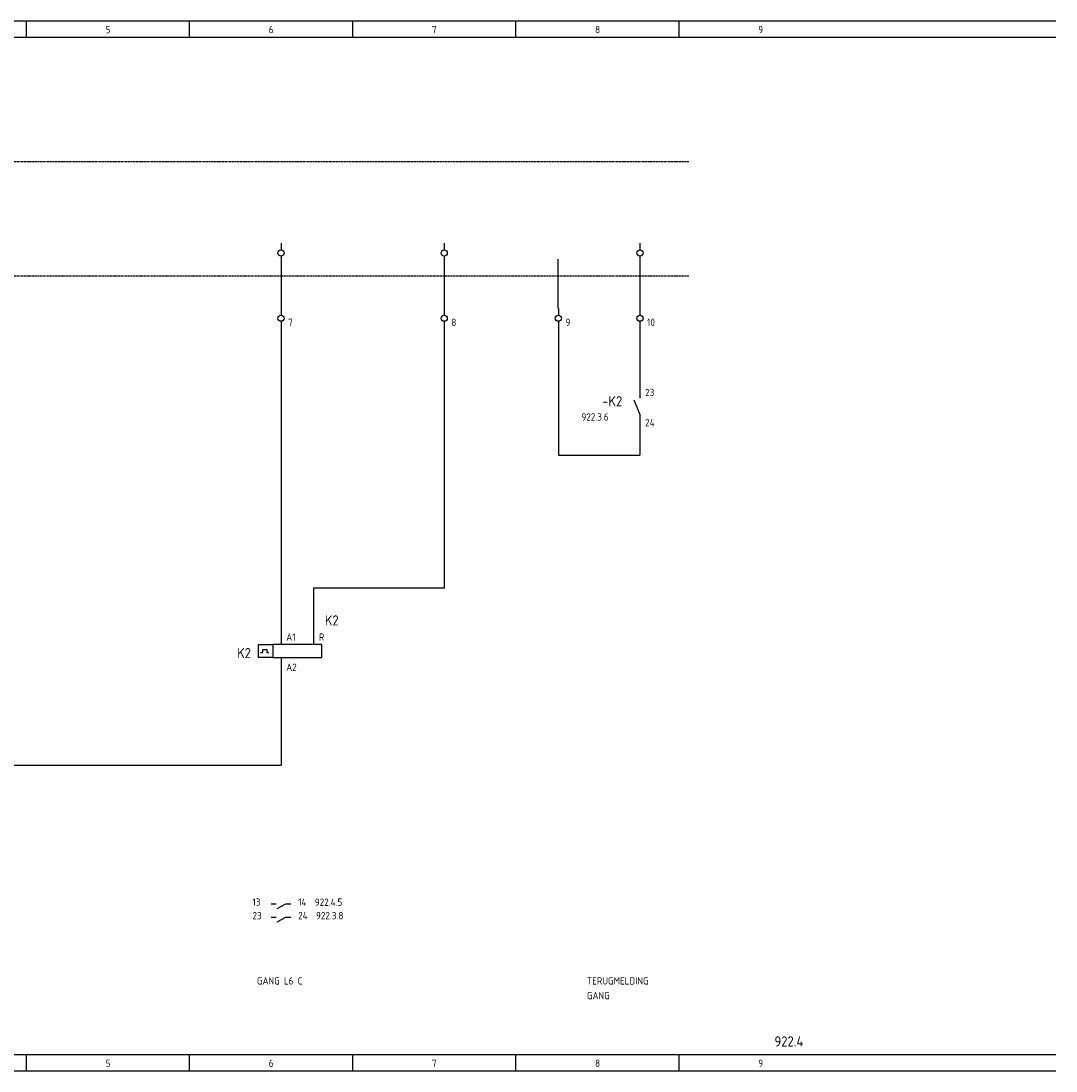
# Model space of a CAD drawing. Extents: x -1431 to 110, y 417 to 990.
# Tile 4 of 7: x -143 to 110, y 417 to 674. Entities that reach past the tile are written whole.
import ezdxf

# ---------------------------------------------------------------- set-up
doc = ezdxf.new("R2010")
doc.units = 0
doc.linetypes.add('EPLANLINE2', pattern=[0.375, 0.25, -0.125])
doc.linetypes.add('EPLANLINE7', pattern=[0])
for name, color, linetype in [('AANSLUITCODE', 3, 'CONTINUOUS'), ('AUTOCONNECTING', 2, 'CONTINUOUS'), ('CONTACTSPIEGEL', 7, 'CONTINUOUS'), ('EL$1----', 3, 'CONTINUOUS'), ('KLEMMEN', 7, 'CONTINUOUS'), ('KRUISVERWIJZING', 7, 'CONTINUOUS'), ('ODC', 5, 'CONTINUOUS'), ('ONDERHOEK', 1, 'CONTINUOUS'), ('SPEC_TEKST', 5, 'CONTINUOUS'), ('SYMBOOL', 4, 'CONTINUOUS')]:
    doc.layers.add(name, color=color, linetype=linetype)
doc.styles.get("Standard").update_dxf_attribs({"font": 'ISOCP'})

# ---------------------------------------------------------------- blocks, each defined once
blk = doc.blocks.new('190_0_CBZ_NEN')
at = {"layer": 'SYMBOOL', "color": 3, "linetype": 'EPLANLINE7'}
for p, q in [((0, 4), (0, 3.2)), ((0, 3.2), (0, 1.6)), ((-5.5, -1.6), (-5.5, 1.6)), ((-5.5, 1.6), (-2, 1.6)), ((-4.5, -0.4), (-4.5, 0.4)), ((-4.5, 0.4), (-3.5, 0.4)), ((-3.5, 0.4), (-3.5, -0.4)), ((0, 1.6), (-2, 1.6)), ((-2, 1.6), (-2, -1.6)), ((10, 1.6), (-1, 1.6)), ((10, -1.6), (10, 1.6)), ((-2, -1.6), (-5.5, -1.6)), ((-5, -0.4), (-4.5, -0.4)), ((-3.5, -0.4), (-3, -0.4)), ((-2, -1.6), (-1, -1.6)), ((-1, -1.6), (10, -1.6)), ((0, -1.6), (0, -3.2)), ((0, -3.2), (0, -4))]:
    blk.add_line(p, q, dxfattribs=at)
blk = doc.blocks.new('163_0_CBZ_NEN')
at = {"layer": 'SYMBOOL', "color": 3, "linetype": 'EPLANLINE7'}
for p, q in [((0, 4), (0, 3.2)), ((0, 3.2), (0, 1.6))]:
    blk.add_line(p, q, dxfattribs=at)
blk = doc.blocks.new('30_0_CBZ_NEN')
at = {"layer": 'SYMBOOL', "color": 3, "linetype": 'EPLANLINE7'}
for p, q in [((0, 4), (0, 3.2)), ((0, 3.2), (0, 2.4)), ((0, 0.8), (0, 0))]:
    blk.add_line(p, q, dxfattribs=at)
blk.add_circle((0, 1.6), 0.75, dxfattribs=at)
blk = doc.blocks.new('SO283')
at = {"layer": 'SYMBOOL', "color": 3, "linetype": 'EPLANLINE7'}
for p, q in [((0, 4), (0, 0)), ((0, 0), (2, 0))]:
    blk.add_line(p, q, dxfattribs=at)
blk = doc.blocks.new('SO282')
at = {"layer": 'SYMBOOL', "color": 3, "linetype": 'EPLANLINE7'}
for p in [(0, 4), (-2, 0)]:
    blk.add_line(p, (0, 0), dxfattribs=at)
blk = doc.blocks.new('1_0_CBZ_NEN')
at = {"layer": 'SYMBOOL', "color": 3, "linetype": 'EPLANLINE7'}
for p, q in [((0, 4), (0, 3.2)), ((0, 3.2), (0, 2)), ((-1.5, 1.6), (0, -2)), ((0, -2), (0, -3.2)), ((0, -3.2), (0, -4))]:
    blk.add_line(p, q, dxfattribs=at)

msp = doc.modelspace()

# ---------------------------------------------------------------- linework, layer by layer
at = {"layer": 'AUTOCONNECTING', "color": 3, "linetype": 'EPLANLINE7'}
for p, q in [((-79.62, 615.57), (-79.62, 603.57)), ((-39.62, 615.57), (-39.62, 603.57)), ((8.38, 615.57), (8.38, 603.57)), ((-79.62, 599.57), (-79.62, 523.57)), ((-11.62, 599.57), (-11.62, 567.57)), ((8.38, 599.57), (8.38, 583.57)), ((8.38, 575.57), (8.38, 567.57)), ((-11.62, 567.57), (8.38, 567.57)), ((-79.62, 515.57), (-79.62, 491.57)), ((-237.62, 491.57), (-79.62, 491.57))]:
    msp.add_line(p, q, dxfattribs=at)
at = {"layer": 'CONTACTSPIEGEL', "color": 1, "linetype": 'EPLANLINE7'}
for p, q in [((-82.02, 457.57), (-81.54, 457.57)), ((-81.54, 457.57), (-80.82, 457.57)), ((-80.57, 456.44), (-78.42, 457.57)), ((-78.42, 457.57), (-77.69, 457.57)), ((-77.69, 457.57), (-77.22, 457.57)), ((-82.02, 454.27), (-81.54, 454.27)), ((-81.54, 454.27), (-80.82, 454.27)), ((-80.57, 453.14), (-78.42, 454.27)), ((-78.42, 454.27), (-77.69, 454.27)), ((-77.69, 454.27), (-77.22, 454.27))]:
    msp.add_line(p, q, dxfattribs=at)
at = {"layer": 'EL$1----'}
for p, q in [((-11.65, 603.52), (-11.65, 615.66)), ((-39.63, 599.78), (-39.63, 534.94)), ((-39.63, 534.94), (-71.63, 534.94)), ((-71.63, 534.94), (-71.63, 522.59))]:
    msp.add_line(p, q, dxfattribs=at)
at = {"layer": 'ONDERHOEK', "color": 1, "linetype": 'EPLANLINE7'}
for p, q in [((-394.62, 674.07), (110.38, 674.07)), ((-142.12, 674.07), (-142.12, 670.07)), ((-102.12, 674.07), (-102.12, 670.07)), ((-62.12, 674.07), (-62.12, 670.07)), ((-22.12, 674.07), (-22.12, 670.07)), ((17.88, 674.07), (17.88, 670.07)), ((-394.62, 670.07), (110.38, 670.07)), ((110.38, 420.57), (-394.62, 420.57)), ((-142.12, 420.57), (-142.12, 416.57)), ((-102.12, 420.57), (-102.12, 416.57)), ((-62.12, 420.57), (-62.12, 416.57)), ((-22.12, 420.57), (-22.12, 416.57)), ((17.88, 420.57), (17.88, 416.57)), ((-394.62, 416.57), (110.38, 416.57))]:
    msp.add_line(p, q, dxfattribs=at)
at = {"layer": 'SYMBOOL', "color": 1, "linetype": 'EPLANLINE2'}
for p, q in [((-307.62, 639.57), (20.38, 639.57)), ((-307.62, 611.57), (20.38, 611.57))]:
    msp.add_line(p, q, dxfattribs=at)

# ---------------------------------------------------------------- block references
at = {"layer": 'SYMBOOL'}
for name, p in [('30_0_CBZ_NEN', (-79.62, 615.57)), ('30_0_CBZ_NEN', (-39.62, 615.57)), ('30_0_CBZ_NEN', (8.38, 615.57)), ('SO283', (-11.62, 567.57)), ('SO282', (8.38, 567.57))]:
    msp.add_blockref(name, p, dxfattribs=at)
ref = msp.add_blockref('30_0_CBZ_NEN', (-79.62, 599.57), dxfattribs=at)
ref.add_attrib('AANSLUITCODERING_1', '7', (-77.87, 599.27), dxfattribs={"layer": 'KLEMMEN', "color": 2, "height": 1.8})
ref = msp.add_blockref('30_0_CBZ_NEN', (-39.62, 599.57), dxfattribs=at)
ref.add_attrib('AANSLUITCODERING_1', '8', (-37.87, 599.27), dxfattribs={"layer": 'KLEMMEN', "color": 2, "height": 1.8})
ref = msp.add_blockref('30_0_CBZ_NEN', (-11.62, 599.57), dxfattribs=at)
ref.add_attrib('AANSLUITCODERING_1', '9', (-9.87, 599.27), dxfattribs={"layer": 'KLEMMEN', "color": 2, "height": 1.8})
ref = msp.add_blockref('30_0_CBZ_NEN', (8.38, 599.57), dxfattribs=at)
ref.add_attrib('AANSLUITCODERING_1', '10', (10.13, 599.27), dxfattribs={"layer": 'KLEMMEN', "color": 2, "height": 1.8})
ref = msp.add_blockref('1_0_CBZ_NEN', (8.38, 579.57), dxfattribs=at)
ref.add_attrib('ODC_1', '-K2', (-0.87, 579.57), dxfattribs={"layer": 'ODC', "color": 3, "height": 2.5})
ref.add_attrib('AANSLUITCODERING_1', '23', (9.66, 582.07), dxfattribs={"layer": 'AANSLUITCODE', "color": 2, "height": 1.8})
ref.add_attrib('AANSLUITCODERING_2', '24', (9.66, 574.67), dxfattribs={"layer": 'AANSLUITCODE', "color": 2, "height": 1.8})
ref = msp.add_blockref('163_0_CBZ_NEN', (-71.62, 519.57), dxfattribs=at)
ref.add_attrib('ODC_1', 'K2', (-68.87, 525.82), dxfattribs={"layer": 'ODC', "color": 3, "height": 2.5})
ref.add_attrib('AANSLUITCODERING_1', 'R', (-70.34, 522.07), dxfattribs={"layer": 'AANSLUITCODE', "color": 2, "height": 1.8})
ref = msp.add_blockref('190_0_CBZ_NEN', (-79.62, 519.57), dxfattribs=at)
ref.add_attrib('ODC_1', 'K2', (-90.37, 517.82), dxfattribs={"layer": 'ODC', "color": 3, "height": 2.5})
ref.add_attrib('AANSLUITCODERING_1', 'A1', (-78.34, 522.07), dxfattribs={"layer": 'AANSLUITCODE', "color": 2, "height": 1.8})
ref.add_attrib('AANSLUITCODERING_2', 'A2', (-78.34, 514.67), dxfattribs={"layer": 'AANSLUITCODE', "color": 2, "height": 1.8})

# ---------------------------------------------------------------- texts
at = {"layer": 'CONTACTSPIEGEL', "color": 2}
for s, p in [('13', (-86.62, 457.07)), ('14  922.4.5', (-75.42, 457.07)), ('23', (-86.62, 453.77)), ('24  922.3.8', (-75.42, 453.77))]:
    msp.add_text(s, height=1.8, dxfattribs=at).set_placement(p)
at = {"layer": 'KRUISVERWIJZING', "color": 2}
msp.add_text('922.3.6', height=1.8, dxfattribs=at).set_placement((-5.97, 576.07))
at = {"layer": 'ONDERHOEK', "color": 2}
for s, p in [('5 ', (-122.62, 671.07)), ('6 ', (-82.62, 671.07)), ('7 ', (-42.62, 671.07)), ('8 ', (-2.62, 671.07)), ('9 ', (37.38, 671.07)), ('5 ', (-122.62, 417.57)), ('6 ', (-82.62, 417.57)), ('7 ', (-42.62, 417.57)), ('8 ', (-2.62, 417.57)), ('9 ', (37.38, 417.57))]:
    msp.add_text(s, height=1.8, dxfattribs=at).set_placement(p)
at = {"layer": 'ONDERHOEK', "color": 3}
msp.add_text('922.4', height=2.5, dxfattribs=at).set_placement((41.36, 422.57))
at = {"layer": 'SPEC_TEKST', "color": 2}
for s, p in [('GANG L6 C', (-85.52, 437.77)), ('TERUGMELDING', (-4.62, 437.77)), ('GANG ', (-4.62, 434.17))]:
    msp.add_text(s, height=1.8, dxfattribs=at).set_placement(p)

doc.saveas('drawing.dxf')
